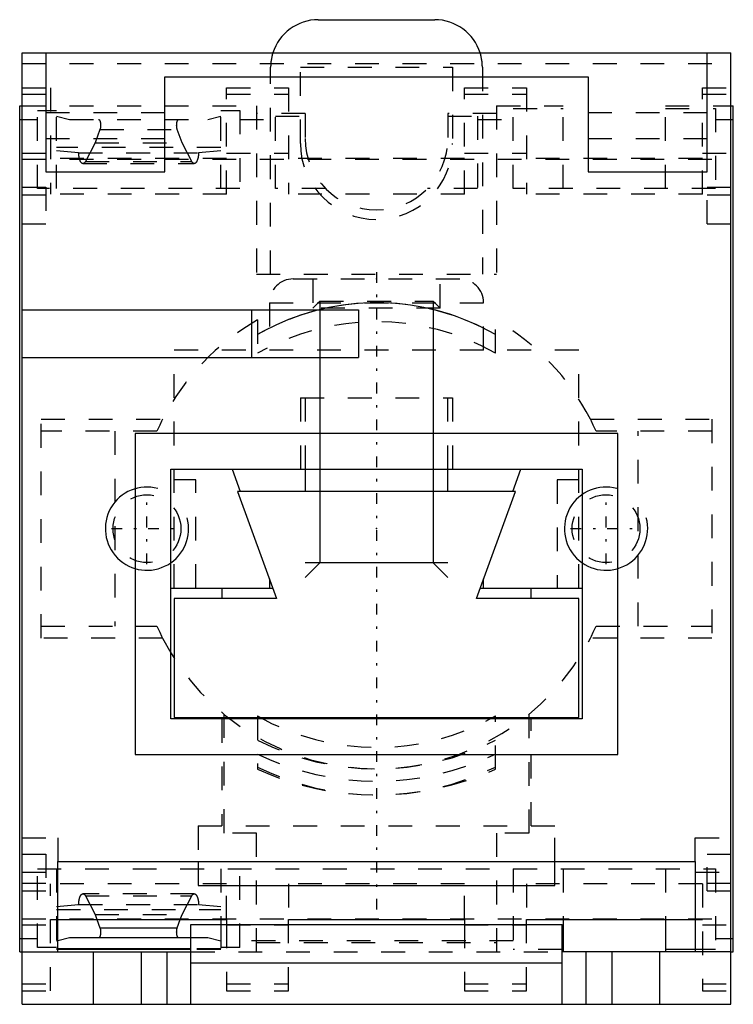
# Model space of a CAD drawing. Extents: x -15 to 15, y -30.5 to 10.9.
import ezdxf

# ---------------------------------------------------------------- set-up
doc = ezdxf.new("R2010")
doc.units = 0
doc.linetypes.add('CENTER', pattern=[1.5, 0.45, -0.5, 0.05, -0.5])
doc.linetypes.add('DASHED', pattern=[2, 1, -1])
for name, color, linetype in [('AM_0', 7, 'CONTINUOUS'), ('AM_10', 7, 'CONTINUOUS'), ('AM_3', 7, 'DASHED'), ('AM_7', 7, 'CENTER'), ('CONNECTIONPOINTS', 1, 'CONTINUOUS')]:
    doc.layers.add(name, color=color, linetype=linetype)

msp = doc.modelspace()

# ---------------------------------------------------------------- linework, layer by layer
at = {"layer": 'AM_0', "color": 7, "linetype": 'CONTINUOUS'}
for p, q in [((-2.45, 10.9), (2.45, 10.9)), ((-14.9, -30.5), (-14.9, 9.5)), ((-14.9, 9.5), (14.9, 9.5)), ((-13.9, 9.5), (-13.9, 4.5)), ((13.9, 4.5), (13.9, 9.5)), ((14.9, -30.5), (14.9, 9.5)), ((-8.9, 4.5), (-8.9, 8.5)), ((-8.9, 8.5), (8.9, 8.5)), ((8.9, 8.5), (8.9, 4.5)), ((-15, 7.277), (-14.9, 7.277)), ((-15, -28.3), (-15, 7.277)), ((14.9, 7.277), (15, 7.277)), ((15, -28.3), (15, 7.277)), ((-15, 6.708), (-14.9, 6.708)), ((14.9, 6.708), (15, 6.708)), ((-13.9, 4.5), (-8.9, 4.5)), ((8.9, 4.5), (13.9, 4.5)), ((-14.9, -1.3), (-0.75, -1.3)), ((-5.25, -1.3), (-5.25, -3.3)), ((-0.75, -1.3), (-0.75, -3.3)), ((-14.9, -3.3), (-0.75, -3.3)), ((10.15, -6.5), (-10.15, -6.5)), ((-10.15, -6.5), (-10.15, -20)), ((10.15, -20), (10.15, -6.5)), ((-8.65, -8), (8.65, -8)), ((-8.65, -18.5), (-8.65, -8)), ((-6.07, -8), (-5.73, -8.935)), ((-3, -8), (-3, -8.935)), ((3, -8.935), (3, -8)), ((5.73, -8.935), (6.07, -8)), ((8.65, -8), (8.65, -18.5)), ((-5.838, -8.935), (-4.2, -13.435)), ((5.838, -8.935), (-5.838, -8.935)), ((4.2, -13.435), (5.838, -8.935)), ((-4.5, -12.611), (-4.5, -13)), ((4.5, -13), (4.5, -12.611)), ((-8.65, -13), (-4.358, -13)), ((-6.5, -13), (-6.5, -13.435)), ((4.358, -13), (8.65, -13)), ((6.5, -13.435), (6.5, -13)), ((-8.5, -13.435), (-8.5, -18.435)), ((-4.2, -13.435), (-8.5, -13.435)), ((8.5, -13.435), (4.2, -13.435)), ((8.5, -18.435), (8.5, -13.435)), ((8.65, -18.5), (-8.65, -18.5)), ((-8.5, -18.435), (8.5, -18.435)), ((-6.5, -18.435), (-6.5, -18.5)), ((6.5, -18.5), (6.5, -18.435)), ((-10.15, -20), (10.15, -20)), ((-13.4, -24.5), (13.4, -24.5)), ((-13.4, -28.3), (-13.4, -24.5)), ((-7.5, -24.5), (-7.5, -25.5)), ((7.5, -25.5), (7.5, -24.5)), ((13.4, -24.5), (13.4, -28.3)), ((-7.5, -25.5), (7.5, -25.5)), ((-13.4, -26.935), (-6.3, -26.935)), ((-11.752, -26.935), (-11.626, -27.281)), ((-11.626, -27.281), (-8.374, -27.281)), ((-8.374, -27.281), (-8.248, -26.935)), ((-7.8, -30.5), (-7.8, -27.14)), ((-7.8, -27.14), (7.8, -27.14)), ((-6.55, -26.935), (-6.55, -27.14)), ((-6.3, -26.935), (-6.3, -27.14)), ((-3.7, -26.935), (3.7, -26.935)), ((-3.7, -27.14), (-3.7, -26.935)), ((3.7, -26.935), (3.7, -27.14)), ((6.3, -26.935), (13.4, -26.935)), ((6.3, -27.14), (6.3, -26.935)), ((7.8, -30.5), (7.8, -27.14)), ((7.85, -26.935), (7.85, -28.3)), ((12.15, -26.935), (12.15, -28.3)), ((-15, -27.731), (-14.9, -27.731)), ((-12.904, -27.708), (-13.4, -27.827)), ((-7.8, -27.708), (-12.904, -27.708)), ((14.9, -27.731), (15, -27.731)), ((-15, -28.3), (-14.9, -28.3)), ((-14.9, -28.3), (-7.8, -28.3)), ((-7.8, -28.172), (-13.4, -28.172)), ((-7.8, -28.195), (-13.4, -28.195)), ((-13.4, -28.3), (-7.8, -28.3)), ((-11.9, -30.5), (-11.9, -28.3)), ((-9.9, -28.3), (-9.9, -30.5)), ((-8.8, -30.5), (-8.8, -28.3)), ((7.85, -28.195), (7.8, -28.195)), ((14.9, -28.3), (7.8, -28.3)), ((8.8, -28.3), (8.8, -30.5)), ((9.9, -28.3), (9.9, -30.5)), ((11.9, -28.3), (11.9, -30.5)), ((13.4, -28.195), (12.15, -28.195)), ((14.9, -28.3), (15, -28.3)), ((-7.8, -28.761), (7.8, -28.761)), ((-14.9, -30.5), (14.9, -30.5))]:
    msp.add_line(p, q, dxfattribs=at)
for points in [[(-11.626, -27.281), (-11.625, -27.283), (-11.624, -27.287), (-11.623, -27.291), (-11.622, -27.293), (-11.621, -27.295), (-11.62, -27.3), (-11.619, -27.304), (-11.618, -27.308), (-11.616, -27.312), (-11.615, -27.317), (-11.615, -27.319), (-11.614, -27.321), (-11.613, -27.326), (-11.612, -27.331), (-11.611, -27.335), (-11.61, -27.34), (-11.609, -27.345), (-11.609, -27.348), (-11.608, -27.35), (-11.608, -27.355), (-11.607, -27.36), (-11.606, -27.362), (-11.606, -27.365), (-11.605, -27.37), (-11.605, -27.375), (-11.604, -27.378), (-11.604, -27.38), (-11.603, -27.386), (-11.603, -27.391), (-11.602, -27.396), (-11.602, -27.401), (-11.601, -27.407), (-11.601, -27.409), (-11.601, -27.412), (-11.601, -27.417), (-11.6, -27.423), (-11.6, -27.428), (-11.6, -27.434), (-11.6, -27.439), (-11.6, -27.442), (-11.6, -27.444), (-11.599, -27.45), (-11.599, -27.455), (-11.599, -27.461), (-11.599, -27.466), (-11.6, -27.472), (-11.6, -27.474), (-11.6, -27.477), (-11.6, -27.483), (-11.6, -27.488), (-11.6, -27.493), (-11.601, -27.499), (-11.601, -27.504), (-11.601, -27.507), (-11.601, -27.51), (-11.602, -27.515), (-11.602, -27.52), (-11.603, -27.525), (-11.603, -27.531), (-11.604, -27.536), (-11.604, -27.538), (-11.605, -27.541), (-11.605, -27.546), (-11.606, -27.551), (-11.606, -27.554), (-11.607, -27.556), (-11.608, -27.561), (-11.608, -27.566), (-11.609, -27.569), (-11.609, -27.571), (-11.61, -27.576), (-11.611, -27.581), (-11.612, -27.585), (-11.613, -27.59), (-11.614, -27.595), (-11.615, -27.597), (-11.615, -27.599), (-11.616, -27.604), (-11.618, -27.608), (-11.619, -27.612), (-11.62, -27.617), (-11.621, -27.621), (-11.622, -27.623), (-11.623, -27.625), (-11.624, -27.629), (-11.625, -27.633), (-11.627, -27.637), (-11.628, -27.641), (-11.63, -27.644), (-11.63, -27.646), (-11.631, -27.648), (-11.633, -27.651), (-11.634, -27.655), (-11.636, -27.658), (-11.637, -27.661), (-11.639, -27.664), (-11.64, -27.666), (-11.641, -27.667), (-11.642, -27.67), (-11.644, -27.673), (-11.646, -27.676), (-11.648, -27.679), (-11.649, -27.681), (-11.65, -27.682), (-11.651, -27.684), (-11.653, -27.686), (-11.655, -27.688), (-11.656, -27.689), (-11.657, -27.69), (-11.658, -27.692), (-11.66, -27.694), (-11.661, -27.695), (-11.662, -27.696), (-11.664, -27.697), (-11.666, -27.699), (-11.668, -27.7), (-11.67, -27.702), (-11.672, -27.703), (-11.673, -27.703), (-11.674, -27.704), (-11.676, -27.705), (-11.678, -27.706), (-11.68, -27.706), (-11.681, -27.707), (-11.683, -27.707), (-11.684, -27.708), (-11.685, -27.708), (-11.687, -27.708), (-11.689, -27.708), (-11.69, -27.708)], [(-8.31, -27.708), (-8.311, -27.708), (-8.313, -27.708), (-8.315, -27.708), (-8.316, -27.708), (-8.317, -27.707), (-8.319, -27.707), (-8.32, -27.706), (-8.322, -27.706), (-8.324, -27.705), (-8.326, -27.704), (-8.327, -27.703), (-8.328, -27.703), (-8.33, -27.702), (-8.332, -27.7), (-8.334, -27.699), (-8.336, -27.697), (-8.338, -27.696), (-8.339, -27.695), (-8.34, -27.694), (-8.342, -27.692), (-8.343, -27.69), (-8.344, -27.689), (-8.345, -27.688), (-8.347, -27.686), (-8.349, -27.684), (-8.35, -27.682), (-8.351, -27.681), (-8.352, -27.679), (-8.354, -27.676), (-8.356, -27.673), (-8.358, -27.67), (-8.359, -27.667), (-8.36, -27.666), (-8.361, -27.664), (-8.363, -27.661), (-8.364, -27.658), (-8.366, -27.655), (-8.367, -27.651), (-8.369, -27.648), (-8.37, -27.646), (-8.37, -27.644), (-8.372, -27.641), (-8.373, -27.637), (-8.375, -27.633), (-8.376, -27.629), (-8.377, -27.625), (-8.378, -27.623), (-8.379, -27.621), (-8.38, -27.617), (-8.381, -27.612), (-8.382, -27.608), (-8.384, -27.604), (-8.385, -27.599), (-8.385, -27.597), (-8.386, -27.595), (-8.387, -27.59), (-8.388, -27.585), (-8.389, -27.581), (-8.39, -27.576), (-8.391, -27.571), (-8.391, -27.569), (-8.392, -27.566), (-8.392, -27.561), (-8.393, -27.556), (-8.394, -27.554), (-8.394, -27.551), (-8.395, -27.546), (-8.395, -27.541), (-8.396, -27.538), (-8.396, -27.536), (-8.397, -27.531), (-8.397, -27.525), (-8.398, -27.52), (-8.398, -27.515), (-8.399, -27.51), (-8.399, -27.507), (-8.399, -27.504), (-8.399, -27.499), (-8.4, -27.493), (-8.4, -27.488), (-8.4, -27.483), (-8.4, -27.477), (-8.4, -27.474), (-8.4, -27.472), (-8.401, -27.466), (-8.401, -27.461), (-8.401, -27.455), (-8.401, -27.45), (-8.4, -27.444), (-8.4, -27.442), (-8.4, -27.439), (-8.4, -27.434), (-8.4, -27.428), (-8.4, -27.423), (-8.399, -27.417), (-8.399, -27.412), (-8.399, -27.409), (-8.399, -27.407), (-8.398, -27.401), (-8.398, -27.396), (-8.397, -27.391), (-8.397, -27.386), (-8.396, -27.38), (-8.396, -27.378), (-8.395, -27.375), (-8.395, -27.37), (-8.394, -27.365), (-8.394, -27.362), (-8.393, -27.36), (-8.392, -27.355), (-8.392, -27.35), (-8.391, -27.348), (-8.391, -27.345), (-8.39, -27.34), (-8.389, -27.335), (-8.388, -27.331), (-8.387, -27.326), (-8.386, -27.321), (-8.385, -27.319), (-8.385, -27.317), (-8.384, -27.312), (-8.382, -27.308), (-8.381, -27.304), (-8.38, -27.3), (-8.379, -27.295), (-8.378, -27.293), (-8.377, -27.291), (-8.376, -27.287), (-8.375, -27.283), (-8.374, -27.281)]]:
    msp.add_lwpolyline(points, dxfattribs=at)
for centre, start, end in [((-2.45, 8.9), 90, 162.5424), ((2.45, 8.9), 17.4576, 90)]:
    msp.add_arc(centre, 2, start, end, dxfattribs=at)
at = {"layer": 'AM_10', "color": 7, "linetype": 'CONTINUOUS'}
for p, q in [((-2.386, -0.939), (-2.386, -11.939)), ((2.386, -0.939), (2.386, -11.939)), ((3, -11.939), (-3, -11.939)), ((-3, -12.552), (-2.386, -11.939)), ((3, -12.552), (2.386, -11.939))]:
    msp.add_line(p, q, dxfattribs=at)
for centre in [(-9.65, -10.5), (9.65, -10.5)]:
    msp.add_arc(centre, 1.75, 75, 15, dxfattribs=at)
at = {"layer": 'AM_3', "color": 6, "linetype": 'DASHED'}
for p, q in [((-14.9, 9.065), (14.9, 9.065)), ((-4.45, 0.2), (-4.45, 8.9)), ((-3.2, 5.7), (-3.2, 8.9)), ((-3.2, 8.9), (3.2, 8.9)), ((3.2, 8.9), (3.2, 5.7)), ((4.45, 8.9), (4.45, 0.2)), ((-14.9, 8.035), (-13.7, 8.035)), ((-13.7, 8.035), (-13.7, 3.565)), ((-6.3, 8.035), (-3.7, 8.035)), ((-6.3, 3.565), (-6.3, 8.035)), ((-3.7, 8.035), (-3.7, 3.565)), ((3.7, 8.035), (6.3, 8.035)), ((3.7, 3.565), (3.7, 8.035)), ((6.3, 8.035), (6.3, 3.565)), ((13.7, 8.035), (14.9, 8.035)), ((13.7, 3.565), (13.7, 8.035)), ((-14.9, 7.775), (-13.7, 7.775)), ((-6.3, 7.775), (-3.7, 7.775)), ((3.7, 7.775), (6.3, 7.775)), ((13.7, 7.775), (14.9, 7.775)), ((-14.9, 7.277), (-5.05, 7.277)), ((-14.25, 7.084), (-13.45, 7.084)), ((-14.25, 3.8), (-14.25, 7.084)), ((-13.45, 3.8), (-13.45, 7.084)), ((-6.55, 7.084), (-5.75, 7.084)), ((-6.55, 3.8), (-6.55, 7.084)), ((-5.75, 7.084), (-5.75, 3.8)), ((-5.05, 7.277), (-5.05, 0.2)), ((5.05, 7.277), (5.05, 0.2)), ((5.05, 7.277), (7.85, 7.277)), ((5.75, 7.172), (7.85, 7.172)), ((5.75, 3.8), (5.75, 7.172)), ((7.85, 3.8), (7.85, 7.277)), ((12.15, 3.8), (12.15, 7.277)), ((12.15, 7.277), (14.9, 7.277)), ((12.15, 7.172), (14.25, 7.172)), ((14.25, 7.172), (14.25, 3.8)), ((-14.9, 6.708), (-14.25, 6.708)), ((-13.9, 7), (-8.9, 7)), ((-13.45, 6.839), (-12.904, 6.708)), ((-12.904, 6.708), (-7.096, 6.708)), ((-7.096, 6.708), (-6.55, 6.839)), ((-5.75, 6.708), (-4.25, 6.708)), ((-3, 6.953), (-5.05, 6.953)), ((-4.25, 6.848), (-3, 6.848)), ((-4.25, 3.8), (-4.25, 6.848)), ((-3, 6.953), (-3, 5.9)), ((5.05, 6.953), (3, 6.953)), ((3, 6.953), (3, 5.9)), ((3, 6.848), (4.25, 6.848)), ((4.25, 6.848), (4.25, 3.8)), ((4.25, 6.708), (5.75, 6.708)), ((8.9, 7), (13.9, 7)), ((14.25, 6.708), (14.9, 6.708)), ((-11.626, 6.281), (-11.83, 5.72)), ((-11.626, 6.281), (-8.374, 6.281)), ((-8.17, 5.72), (-8.374, 6.281)), ((-13.9, 5.9), (-8.9, 5.9)), ((8.9, 5.9), (13.9, 5.9)), ((-6.55, 5.52), (-13.45, 5.52)), ((-12.521, 5.298), (-13.45, 5.387)), ((-11.83, 5.72), (-12.236, 4.94)), ((-11.83, 5.72), (-8.17, 5.72)), ((-7.764, 4.94), (-8.17, 5.72)), ((-6.55, 5.387), (-7.479, 5.298)), ((-14.9, 5.293), (-13.7, 5.293)), ((-14.9, 5.029), (14.9, 5.029)), ((-6.3, 5.065), (-13.7, 5.065)), ((-12.521, 5.298), (-7.479, 5.298)), ((-6.3, 5.293), (-3.7, 5.293)), ((3.7, 5.065), (-3.7, 5.065)), ((3.7, 5.293), (6.3, 5.293)), ((13.7, 5.065), (6.3, 5.065)), ((13.7, 5.293), (14.9, 5.293)), ((-12.34, 4.85), (-7.66, 4.85)), ((-12.236, 4.94), (-7.764, 4.94)), ((-14.9, 3.865), (-13.9, 3.865)), ((-5.75, 3.8), (-14.25, 3.8)), ((-13.9, 3.865), (-13.9, 2.315)), ((-2.142, 3.8), (-4.25, 3.8)), ((4.25, 3.8), (2.142, 3.8)), ((14.25, 3.8), (5.75, 3.8)), ((13.9, 3.865), (14.9, 3.865)), ((13.9, 2.315), (13.9, 3.865)), ((-14.9, 3.539), (-13.9, 3.539)), ((-6.3, 3.565), (-13.7, 3.565)), ((3.7, 3.565), (-3.7, 3.565)), ((13.7, 3.565), (6.3, 3.565)), ((13.9, 3.539), (14.9, 3.539)), ((-14.9, 2.315), (-13.9, 2.315)), ((13.9, 2.315), (14.9, 2.315)), ((-5.05, 0.2), (5.05, 0.2)), ((-2.675, 0), (-2.675, -1.227)), ((2.675, -1.227), (2.675, 0)), ((-3.5, 0), (3.5, 0)), ((-4.5, -1), (-4.5, -3)), ((-4.5, -1), (4.5, -1)), ((-2.386, -0.939), (-2.675, -1.227)), ((2.675, -1.227), (-2.675, -1.227)), ((-2.386, -0.939), (2.386, -0.939)), ((2.675, -1.227), (2.386, -0.939)), ((4.5, -3), (4.5, -1)), ((-5, -1.724), (-5, -3.124)), ((5, -3.124), (5, -1.724)), ((-8.5, -13), (-8.5, -3)), ((8.5, -3), (-8.5, -3)), ((8.5, -13), (8.5, -3)), ((-3.2, -5), (3.2, -5)), ((-3.2, -5), (-3.2, -8)), ((-3, -5), (-3, -8)), ((3, -8), (3, -5)), ((3.2, -5), (3.2, -8)), ((-14.1, -15.099), (-14.1, -5.901)), ((-14.1, -5.901), (-8.992, -5.901)), ((8.992, -5.901), (14.1, -5.901)), ((14.1, -5.901), (14.1, -15.099)), ((-9.23, -6.4), (-14.1, -6.4)), ((-11, -6.4), (-11, -14.6)), ((14.1, -6.4), (9.23, -6.4)), ((11, -14.6), (11, -6.4)), ((-7.6, -8.45), (-8.5, -8.45)), ((-7.6, -13), (-7.6, -8.45)), ((7.6, -8.45), (7.6, -13)), ((8.5, -8.45), (7.6, -8.45)), ((-14.1, -14.6), (-9.23, -14.6)), ((9.23, -14.6), (14.1, -14.6)), ((-8.992, -15.099), (-14.1, -15.099)), ((14.1, -15.099), (8.992, -15.099)), ((-6.5, -18.5), (-6.5, -23)), ((-6.4, -23.3), (-6.4, -18.313)), ((-5, -18.376), (-5, -20.619)), ((5, -20.619), (5, -18.376)), ((6.4, -18.313), (6.4, -23.3)), ((6.5, -23), (6.5, -18.5)), ((-7.5, -23), (-7.5, -24.5)), ((-7.5, -23), (7.5, -23)), ((7.5, -24.5), (7.5, -23)), ((-14.9, -23.5), (-13.4, -23.5)), ((-13.4, -23.5), (-13.4, -24.5)), ((-5.05, -23.3), (-6.4, -23.3)), ((-5.05, -28.3), (-5.05, -23.3)), ((5.05, -23.3), (5.05, -28.3)), ((6.4, -23.3), (5.05, -23.3)), ((13.4, -24.5), (13.4, -23.5)), ((13.4, -23.5), (14.9, -23.5)), ((-14.9, -24.185), (-13.9, -24.185)), ((-13.9, -24.185), (-13.9, -25.735)), ((13.9, -24.185), (14.9, -24.185)), ((13.9, -25.735), (13.9, -24.185)), ((-14.25, -28.108), (-14.25, -24.8)), ((-14.25, -24.8), (14.25, -24.8)), ((-13.45, -24.8), (-13.45, -28.195)), ((-6.55, -24.8), (-6.55, -26.935)), ((-5.75, -28.108), (-5.75, -24.8)), ((5.75, -24.8), (5.75, -28.195)), ((7.85, -24.8), (7.85, -26.935)), ((12.15, -24.8), (12.15, -26.935)), ((14.25, -24.8), (14.25, -28.195)), ((-14.9, -24.943), (-13.4, -24.943)), ((13.4, -24.943), (14.9, -24.943)), ((-14.9, -25.41), (-13.9, -25.41)), ((-6.3, -25.435), (-13.7, -25.435)), ((-13.7, -29.935), (-13.7, -25.435)), ((-6.3, -26.935), (-6.3, -25.435)), ((3.7, -25.435), (-3.7, -25.435)), ((-3.7, -25.435), (-3.7, -26.935)), ((3.7, -26.935), (3.7, -25.435)), ((13.7, -25.435), (6.3, -25.435)), ((6.3, -25.435), (6.3, -26.935)), ((13.7, -25.435), (13.7, -29.935)), ((13.9, -25.41), (14.9, -25.41)), ((-14.9, -25.735), (-13.9, -25.735)), ((-7.66, -25.85), (-12.34, -25.85)), ((-12.236, -25.94), (-7.764, -25.94)), ((-12.236, -25.94), (-11.83, -26.72)), ((-8.17, -26.72), (-7.764, -25.94)), ((13.9, -25.735), (14.9, -25.735)), ((-13.45, -26.387), (-12.521, -26.298)), ((-12.521, -26.298), (-7.479, -26.298)), ((-7.479, -26.298), (-6.55, -26.387)), ((-14.9, -26.9), (14.9, -26.9)), ((-13.45, -26.52), (-6.55, -26.52)), ((-11.83, -26.72), (-8.17, -26.72)), ((-11.83, -26.72), (-11.752, -26.935)), ((-8.248, -26.935), (-8.17, -26.72)), ((-14.9, -27.164), (-13.7, -27.164)), ((-13.7, -26.935), (-13.4, -26.935)), ((-6.55, -27.14), (-6.55, -28.195)), ((-6.3, -27.14), (-6.3, -29.935)), ((-6.3, -27.164), (-3.7, -27.164)), ((-3.7, -29.935), (-3.7, -27.14)), ((3.7, -27.14), (3.7, -29.935)), ((3.7, -27.164), (6.3, -27.164)), ((6.3, -29.935), (6.3, -27.14)), ((13.4, -26.935), (13.7, -26.935)), ((13.7, -27.164), (14.9, -27.164)), ((-14.9, -27.731), (-14.25, -27.731)), ((-7.096, -27.708), (-7.8, -27.708)), ((-6.55, -27.839), (-7.096, -27.708)), ((14.25, -27.731), (14.9, -27.731)), ((-13.45, -28.108), (-14.25, -28.108)), ((-13.4, -27.827), (-13.45, -27.839)), ((-5.75, -28.108), (-6.55, -28.108)), ((5.75, -27.836), (-5.75, -27.836)), ((-5.05, -27.906), (5.05, -27.906)), ((-14.9, -28.3), (-13.4, -28.3)), ((-13.4, -28.172), (-13.45, -28.172)), ((-13.4, -28.195), (-13.45, -28.195)), ((-6.55, -28.172), (-7.8, -28.172)), ((-6.55, -28.195), (-7.8, -28.195)), ((-7.8, -28.3), (7.8, -28.3)), ((7.8, -28.195), (5.75, -28.195)), ((14.25, -28.195), (13.4, -28.195)), ((-14.9, -29.646), (-13.7, -29.646)), ((-6.3, -29.646), (-3.7, -29.646)), ((3.7, -29.646), (6.3, -29.646)), ((13.7, -29.646), (14.9, -29.646)), ((-14.9, -29.935), (-13.7, -29.935)), ((-6.3, -29.935), (-3.7, -29.935)), ((3.7, -29.935), (6.3, -29.935)), ((13.7, -29.935), (14.9, -29.935))]:
    msp.add_line(p, q, dxfattribs=at)
for points in [[(-11.69, 6.708), (-11.689, 6.708), (-11.687, 6.708), (-11.685, 6.708), (-11.684, 6.708), (-11.683, 6.707), (-11.681, 6.707), (-11.68, 6.706), (-11.678, 6.706), (-11.676, 6.705), (-11.674, 6.704), (-11.673, 6.703), (-11.672, 6.703), (-11.67, 6.702), (-11.668, 6.7), (-11.666, 6.699), (-11.664, 6.697), (-11.662, 6.696), (-11.661, 6.695), (-11.66, 6.694), (-11.658, 6.692), (-11.657, 6.69), (-11.656, 6.689), (-11.655, 6.688), (-11.653, 6.686), (-11.651, 6.684), (-11.65, 6.682), (-11.649, 6.681), (-11.648, 6.679), (-11.646, 6.676), (-11.644, 6.673), (-11.642, 6.67), (-11.641, 6.667), (-11.64, 6.666), (-11.639, 6.664), (-11.637, 6.661), (-11.636, 6.658), (-11.634, 6.655), (-11.633, 6.651), (-11.631, 6.648), (-11.63, 6.646), (-11.63, 6.644), (-11.628, 6.641), (-11.627, 6.637), (-11.625, 6.633), (-11.624, 6.629), (-11.623, 6.625), (-11.622, 6.623), (-11.621, 6.621), (-11.62, 6.617), (-11.619, 6.612), (-11.618, 6.608), (-11.616, 6.604), (-11.615, 6.599), (-11.615, 6.597), (-11.614, 6.595), (-11.613, 6.59), (-11.612, 6.585), (-11.611, 6.581), (-11.61, 6.576), (-11.609, 6.571), (-11.609, 6.569), (-11.608, 6.566), (-11.608, 6.561), (-11.607, 6.556), (-11.606, 6.554), (-11.606, 6.551), (-11.605, 6.546), (-11.605, 6.541), (-11.604, 6.538), (-11.604, 6.536), (-11.603, 6.531), (-11.603, 6.525), (-11.602, 6.52), (-11.602, 6.515), (-11.601, 6.51), (-11.601, 6.507), (-11.601, 6.504), (-11.601, 6.499), (-11.6, 6.493), (-11.6, 6.488), (-11.6, 6.483), (-11.6, 6.477), (-11.6, 6.474), (-11.6, 6.472), (-11.599, 6.466), (-11.599, 6.461), (-11.599, 6.455), (-11.599, 6.45), (-11.6, 6.444), (-11.6, 6.442), (-11.6, 6.439), (-11.6, 6.434), (-11.6, 6.428), (-11.6, 6.423), (-11.601, 6.417), (-11.601, 6.412), (-11.601, 6.409), (-11.601, 6.407), (-11.602, 6.401), (-11.602, 6.396), (-11.603, 6.391), (-11.603, 6.386), (-11.604, 6.38), (-11.604, 6.378), (-11.605, 6.375), (-11.605, 6.37), (-11.606, 6.365), (-11.606, 6.362), (-11.607, 6.36), (-11.608, 6.355), (-11.608, 6.35), (-11.609, 6.348), (-11.609, 6.345), (-11.61, 6.34), (-11.611, 6.335), (-11.612, 6.331), (-11.613, 6.326), (-11.614, 6.321), (-11.615, 6.319), (-11.615, 6.317), (-11.616, 6.312), (-11.618, 6.308), (-11.619, 6.304), (-11.62, 6.3), (-11.621, 6.295), (-11.622, 6.293), (-11.623, 6.291), (-11.624, 6.287), (-11.625, 6.283), (-11.626, 6.281)], [(-8.374, 6.281), (-8.375, 6.283), (-8.376, 6.287), (-8.377, 6.291), (-8.378, 6.293), (-8.379, 6.295), (-8.38, 6.3), (-8.381, 6.304), (-8.382, 6.308), (-8.384, 6.312), (-8.385, 6.317), (-8.385, 6.319), (-8.386, 6.321), (-8.387, 6.326), (-8.388, 6.331), (-8.389, 6.335), (-8.39, 6.34), (-8.391, 6.345), (-8.391, 6.348), (-8.392, 6.35), (-8.392, 6.355), (-8.393, 6.36), (-8.394, 6.362), (-8.394, 6.365), (-8.395, 6.37), (-8.395, 6.375), (-8.396, 6.378), (-8.396, 6.38), (-8.397, 6.386), (-8.397, 6.391), (-8.398, 6.396), (-8.398, 6.401), (-8.399, 6.407), (-8.399, 6.409), (-8.399, 6.412), (-8.399, 6.417), (-8.4, 6.423), (-8.4, 6.428), (-8.4, 6.434), (-8.4, 6.439), (-8.4, 6.442), (-8.4, 6.444), (-8.401, 6.45), (-8.401, 6.455), (-8.401, 6.461), (-8.401, 6.466), (-8.4, 6.472), (-8.4, 6.474), (-8.4, 6.477), (-8.4, 6.483), (-8.4, 6.488), (-8.4, 6.493), (-8.399, 6.499), (-8.399, 6.504), (-8.399, 6.507), (-8.399, 6.51), (-8.398, 6.515), (-8.398, 6.52), (-8.397, 6.525), (-8.397, 6.531), (-8.396, 6.536), (-8.396, 6.538), (-8.395, 6.541), (-8.395, 6.546), (-8.394, 6.551), (-8.394, 6.554), (-8.393, 6.556), (-8.392, 6.561), (-8.392, 6.566), (-8.391, 6.569), (-8.391, 6.571), (-8.39, 6.576), (-8.389, 6.581), (-8.388, 6.585), (-8.387, 6.59), (-8.386, 6.595), (-8.385, 6.597), (-8.385, 6.599), (-8.384, 6.604), (-8.382, 6.608), (-8.381, 6.612), (-8.38, 6.617), (-8.379, 6.621), (-8.378, 6.623), (-8.377, 6.625), (-8.376, 6.629), (-8.375, 6.633), (-8.373, 6.637), (-8.372, 6.641), (-8.37, 6.644), (-8.37, 6.646), (-8.369, 6.648), (-8.367, 6.651), (-8.366, 6.655), (-8.364, 6.658), (-8.363, 6.661), (-8.361, 6.664), (-8.36, 6.666), (-8.359, 6.667), (-8.358, 6.67), (-8.356, 6.673), (-8.354, 6.676), (-8.352, 6.679), (-8.351, 6.681), (-8.35, 6.682), (-8.349, 6.684), (-8.347, 6.686), (-8.345, 6.688), (-8.344, 6.689), (-8.343, 6.69), (-8.342, 6.692), (-8.34, 6.694), (-8.339, 6.695), (-8.338, 6.696), (-8.336, 6.697), (-8.334, 6.699), (-8.332, 6.7), (-8.33, 6.702), (-8.328, 6.703), (-8.327, 6.703), (-8.326, 6.704), (-8.324, 6.705), (-8.322, 6.706), (-8.32, 6.706), (-8.319, 6.707), (-8.317, 6.707), (-8.316, 6.708), (-8.315, 6.708), (-8.313, 6.708), (-8.311, 6.708), (-8.31, 6.708)], [(-12.489, 5.064), (-12.491, 5.07), (-12.494, 5.082), (-12.496, 5.094), (-12.498, 5.1), (-12.499, 5.106), (-12.501, 5.118), (-12.504, 5.131), (-12.506, 5.143), (-12.508, 5.156), (-12.51, 5.169), (-12.511, 5.176), (-12.511, 5.182), (-12.513, 5.196), (-12.515, 5.209), (-12.516, 5.222), (-12.517, 5.236), (-12.518, 5.25), (-12.519, 5.257), (-12.519, 5.264), (-12.52, 5.277), (-12.521, 5.291), (-12.521, 5.298)], [(-12.34, 4.85), (-12.345, 4.85), (-12.355, 4.852), (-12.364, 4.854), (-12.369, 4.856), (-12.374, 4.859), (-12.383, 4.864), (-12.393, 4.871), (-12.402, 4.88), (-12.411, 4.89), (-12.42, 4.901), (-12.424, 4.907), (-12.429, 4.913), (-12.437, 4.927), (-12.445, 4.942), (-12.453, 4.958), (-12.46, 4.975), (-12.467, 4.993), (-12.471, 5.003), (-12.474, 5.012), (-12.481, 5.032), (-12.487, 5.054), (-12.489, 5.064)], [(-7.511, 5.064), (-7.513, 5.054), (-7.519, 5.032), (-7.526, 5.012), (-7.529, 5.003), (-7.533, 4.993), (-7.54, 4.975), (-7.547, 4.958), (-7.555, 4.942), (-7.563, 4.927), (-7.571, 4.913), (-7.576, 4.907), (-7.58, 4.901), (-7.589, 4.89), (-7.598, 4.88), (-7.607, 4.871), (-7.617, 4.864), (-7.626, 4.859), (-7.631, 4.856), (-7.636, 4.854), (-7.645, 4.852), (-7.655, 4.85), (-7.66, 4.85)], [(-7.479, 5.298), (-7.479, 5.291), (-7.48, 5.277), (-7.481, 5.264), (-7.481, 5.257), (-7.482, 5.25), (-7.483, 5.236), (-7.484, 5.222), (-7.485, 5.209), (-7.487, 5.196), (-7.489, 5.182), (-7.489, 5.176), (-7.49, 5.169), (-7.492, 5.156), (-7.494, 5.143), (-7.496, 5.131), (-7.499, 5.118), (-7.501, 5.106), (-7.502, 5.1), (-7.504, 5.094), (-7.506, 5.082), (-7.509, 5.07), (-7.511, 5.064)], [(-12.236, 4.94), (-12.238, 4.936), (-12.243, 4.926), (-12.249, 4.918), (-12.251, 4.913), (-12.254, 4.909), (-12.259, 4.902), (-12.265, 4.894), (-12.271, 4.888), (-12.276, 4.881), (-12.282, 4.876), (-12.285, 4.873), (-12.288, 4.871), (-12.294, 4.866), (-12.3, 4.862), (-12.306, 4.859), (-12.312, 4.856), (-12.318, 4.854), (-12.321, 4.853), (-12.325, 4.852), (-12.331, 4.851), (-12.337, 4.85), (-12.34, 4.85)], [(-7.66, 4.85), (-7.663, 4.85), (-7.669, 4.851), (-7.675, 4.852), (-7.679, 4.853), (-7.682, 4.854), (-7.688, 4.856), (-7.694, 4.859), (-7.7, 4.862), (-7.706, 4.866), (-7.712, 4.871), (-7.715, 4.873), (-7.718, 4.876), (-7.724, 4.881), (-7.729, 4.888), (-7.735, 4.894), (-7.741, 4.902), (-7.746, 4.909), (-7.749, 4.913), (-7.751, 4.918), (-7.757, 4.926), (-7.762, 4.936), (-7.764, 4.94)], [(5, -2.34), (4.743, -2.197), (4.216, -1.932), (3.673, -1.699), (3.397, -1.595), (3.118, -1.498), (2.555, -1.332), (1.989, -1.2), (1.424, -1.102), (0.865, -1.037), (0.308, -1.005), (0.025, -1), (-0.261, -1.003), (-0.838, -1.035), (-1.42, -1.101), (-2, -1.202), (-2.576, -1.338), (-3.143, -1.507), (-3.422, -1.604), (-3.697, -1.708), (-4.234, -1.94), (-4.75, -2.2), (-5, -2.34)], [(-8.992, -5.901), (-9.034, -5.984), (-9.115, -6.149), (-9.193, -6.316), (-9.23, -6.4)], [(9.23, -6.4), (9.193, -6.316), (9.115, -6.149), (9.034, -5.984), (8.992, -5.901)], [(-9.23, -14.6), (-9.193, -14.684), (-9.115, -14.851), (-9.034, -15.016), (-8.992, -15.099)], [(8.992, -15.099), (9.034, -15.016), (9.115, -14.851), (9.193, -14.684), (9.23, -14.6)], [(-12.521, -26.298), (-12.521, -26.295), (-12.521, -26.288), (-12.52, -26.281), (-12.52, -26.278), (-12.52, -26.275), (-12.519, -26.268), (-12.519, -26.261), (-12.519, -26.255), (-12.518, -26.248), (-12.518, -26.241), (-12.517, -26.238), (-12.517, -26.235), (-12.516, -26.228), (-12.516, -26.221), (-12.515, -26.215), (-12.514, -26.208), (-12.514, -26.202), (-12.513, -26.199), (-12.513, -26.195), (-12.512, -26.189), (-12.511, -26.183), (-12.511, -26.179), (-12.511, -26.176), (-12.51, -26.17), (-12.509, -26.163), (-12.508, -26.16), (-12.508, -26.157), (-12.507, -26.151), (-12.506, -26.145), (-12.505, -26.139), (-12.504, -26.132), (-12.503, -26.126), (-12.502, -26.123), (-12.502, -26.12), (-12.5, -26.114), (-12.499, -26.108), (-12.498, -26.102), (-12.497, -26.096), (-12.496, -26.091), (-12.495, -26.088), (-12.494, -26.085), (-12.493, -26.079), (-12.492, -26.073), (-12.49, -26.068), (-12.489, -26.062), (-12.487, -26.057), (-12.487, -26.054), (-12.486, -26.051), (-12.484, -26.046), (-12.483, -26.04), (-12.481, -26.035), (-12.48, -26.03), (-12.478, -26.025), (-12.477, -26.022), (-12.477, -26.02), (-12.475, -26.015), (-12.473, -26.01), (-12.472, -26.005), (-12.47, -26), (-12.468, -25.995), (-12.467, -25.993), (-12.466, -25.99), (-12.465, -25.985), (-12.463, -25.981), (-12.462, -25.979), (-12.461, -25.976), (-12.459, -25.972), (-12.457, -25.967), (-12.456, -25.965), (-12.455, -25.963), (-12.453, -25.959), (-12.451, -25.955), (-12.449, -25.951), (-12.447, -25.946), (-12.445, -25.942), (-12.444, -25.941), (-12.443, -25.939), (-12.441, -25.935), (-12.439, -25.931), (-12.437, -25.927), (-12.435, -25.924), (-12.433, -25.92), (-12.432, -25.919), (-12.431, -25.917), (-12.429, -25.913), (-12.427, -25.91), (-12.424, -25.907), (-12.422, -25.904), (-12.42, -25.901), (-12.419, -25.899), (-12.418, -25.898), (-12.415, -25.895), (-12.413, -25.892), (-12.411, -25.89), (-12.409, -25.887), (-12.406, -25.884), (-12.405, -25.883), (-12.404, -25.882), (-12.402, -25.88), (-12.399, -25.877), (-12.397, -25.875), (-12.395, -25.873), (-12.392, -25.871), (-12.391, -25.87), (-12.39, -25.869), (-12.388, -25.867), (-12.385, -25.866), (-12.384, -25.865), (-12.383, -25.864), (-12.38, -25.863), (-12.378, -25.861), (-12.377, -25.86), (-12.376, -25.86), (-12.373, -25.858), (-12.371, -25.857), (-12.368, -25.856), (-12.366, -25.855), (-12.363, -25.854), (-12.362, -25.854), (-12.361, -25.853), (-12.358, -25.853), (-12.356, -25.852), (-12.354, -25.851), (-12.351, -25.851), (-12.349, -25.851), (-12.347, -25.85), (-12.346, -25.85), (-12.344, -25.85), (-12.341, -25.85), (-12.34, -25.85)], [(-12.34, -25.85), (-12.337, -25.85), (-12.331, -25.851), (-12.325, -25.852), (-12.321, -25.853), (-12.318, -25.854), (-12.312, -25.856), (-12.306, -25.859), (-12.3, -25.862), (-12.294, -25.866), (-12.288, -25.871), (-12.285, -25.873), (-12.282, -25.876), (-12.276, -25.881), (-12.271, -25.888), (-12.265, -25.894), (-12.259, -25.902), (-12.254, -25.909), (-12.251, -25.913), (-12.249, -25.918), (-12.243, -25.926), (-12.238, -25.936), (-12.236, -25.94)], [(-7.764, -25.94), (-7.762, -25.936), (-7.757, -25.926), (-7.751, -25.918), (-7.749, -25.913), (-7.746, -25.909), (-7.741, -25.902), (-7.735, -25.894), (-7.729, -25.888), (-7.724, -25.881), (-7.718, -25.876), (-7.715, -25.873), (-7.712, -25.871), (-7.706, -25.866), (-7.7, -25.862), (-7.694, -25.859), (-7.688, -25.856), (-7.682, -25.854), (-7.679, -25.853), (-7.675, -25.852), (-7.669, -25.851), (-7.663, -25.85), (-7.66, -25.85)], [(-7.66, -25.85), (-7.659, -25.85), (-7.656, -25.85), (-7.654, -25.85), (-7.653, -25.85), (-7.651, -25.851), (-7.649, -25.851), (-7.646, -25.851), (-7.644, -25.852), (-7.642, -25.853), (-7.639, -25.853), (-7.638, -25.854), (-7.637, -25.854), (-7.634, -25.855), (-7.632, -25.856), (-7.629, -25.857), (-7.627, -25.858), (-7.624, -25.86), (-7.623, -25.86), (-7.622, -25.861), (-7.62, -25.863), (-7.617, -25.864), (-7.616, -25.865), (-7.615, -25.866), (-7.612, -25.867), (-7.61, -25.869), (-7.609, -25.87), (-7.608, -25.871), (-7.605, -25.873), (-7.603, -25.875), (-7.601, -25.877), (-7.598, -25.88), (-7.596, -25.882), (-7.595, -25.883), (-7.594, -25.884), (-7.591, -25.887), (-7.589, -25.89), (-7.587, -25.892), (-7.585, -25.895), (-7.582, -25.898), (-7.581, -25.899), (-7.58, -25.901), (-7.578, -25.904), (-7.576, -25.907), (-7.573, -25.91), (-7.571, -25.913), (-7.569, -25.917), (-7.568, -25.919), (-7.567, -25.92), (-7.565, -25.924), (-7.563, -25.927), (-7.561, -25.931), (-7.559, -25.935), (-7.557, -25.939), (-7.556, -25.941), (-7.555, -25.942), (-7.553, -25.946), (-7.551, -25.951), (-7.549, -25.955), (-7.547, -25.959), (-7.545, -25.963), (-7.544, -25.965), (-7.543, -25.967), (-7.541, -25.972), (-7.539, -25.976), (-7.538, -25.979), (-7.537, -25.981), (-7.535, -25.985), (-7.534, -25.99), (-7.533, -25.993), (-7.532, -25.995), (-7.53, -26), (-7.528, -26.005), (-7.527, -26.01), (-7.525, -26.015), (-7.523, -26.02), (-7.523, -26.022), (-7.522, -26.025), (-7.52, -26.03), (-7.519, -26.035), (-7.517, -26.04), (-7.516, -26.046), (-7.514, -26.051), (-7.513, -26.054), (-7.513, -26.057), (-7.511, -26.062), (-7.51, -26.068), (-7.508, -26.073), (-7.507, -26.079), (-7.506, -26.085), (-7.505, -26.088), (-7.504, -26.091), (-7.503, -26.096), (-7.502, -26.102), (-7.501, -26.108), (-7.5, -26.114), (-7.498, -26.12), (-7.498, -26.123), (-7.497, -26.126), (-7.496, -26.132), (-7.495, -26.139), (-7.494, -26.145), (-7.493, -26.151), (-7.492, -26.157), (-7.492, -26.16), (-7.491, -26.163), (-7.49, -26.17), (-7.489, -26.176), (-7.489, -26.179), (-7.489, -26.183), (-7.488, -26.189), (-7.487, -26.195), (-7.487, -26.199), (-7.486, -26.202), (-7.486, -26.208), (-7.485, -26.215), (-7.484, -26.221), (-7.484, -26.228), (-7.483, -26.235), (-7.483, -26.238), (-7.482, -26.241), (-7.482, -26.248), (-7.481, -26.255), (-7.481, -26.261), (-7.481, -26.268), (-7.48, -26.275), (-7.48, -26.278), (-7.48, -26.281), (-7.479, -26.288), (-7.479, -26.295), (-7.479, -26.298)]]:
    msp.add_lwpolyline(points, dxfattribs=at)
for centre in [(-9.65, -10.5), (9.65, -10.5)]:
    msp.add_circle(centre, 1.425, dxfattribs=at)
for centre, radius, start, end in [((-2.45, 8.9), 2, 162.5424, 180), ((2.45, 8.9), 2, 0, 17.4576), ((0, 5.9), 3, 180, 0), ((0, 5.7), 3.2, 180, 0), ((-3.5, -1), 1, 90, 180), ((3.5, -1), 1, 0, 90), ((0, -11), 10, 60, 120), ((0, -10.5), 10.1, 119.673, 152.9148), ((0, -11.9), 10.1, 60.327, 119.673), ((0, -10.5), 10.1, 27.0852, 60.327), ((0, -10.5), 10.1, 207.0852, 332.9148), ((0, -9.6), 10.1, 240.327, 299.673), ((0, -9.6), 11, 242.9643, 297.0357), ((0, -9.6), 11.52, 244.2756, 295.7244), ((0, -10.5), 11.2, 243.4852, 296.5148), ((0, -9.6), 12.1, 245.5925, 294.4075)]:
    msp.add_arc(centre, radius, start, end, dxfattribs=at)
at = {"layer": 'AM_7', "color": 4, "linetype": 'CENTER'}
for p, q in [((0, 0.289), (0, -26.728)), ((-9.65, -11.996), (-9.65, -9.004)), ((9.65, -11.996), (9.65, -9.004)), ((-11.146, -10.5), (-8.154, -10.5)), ((8.154, -10.5), (11.146, -10.5))]:
    msp.add_line(p, q, dxfattribs=at)
at = {"layer": 'CONNECTIONPOINTS', "color": 1, "linetype": 'CONTINUOUS'}
for p in [(0, 0), (0, -10.5, -18.3), (0, -10.5, -43)]:
    msp.add_point(p, dxfattribs=at)

doc.saveas('drawing.dxf')
